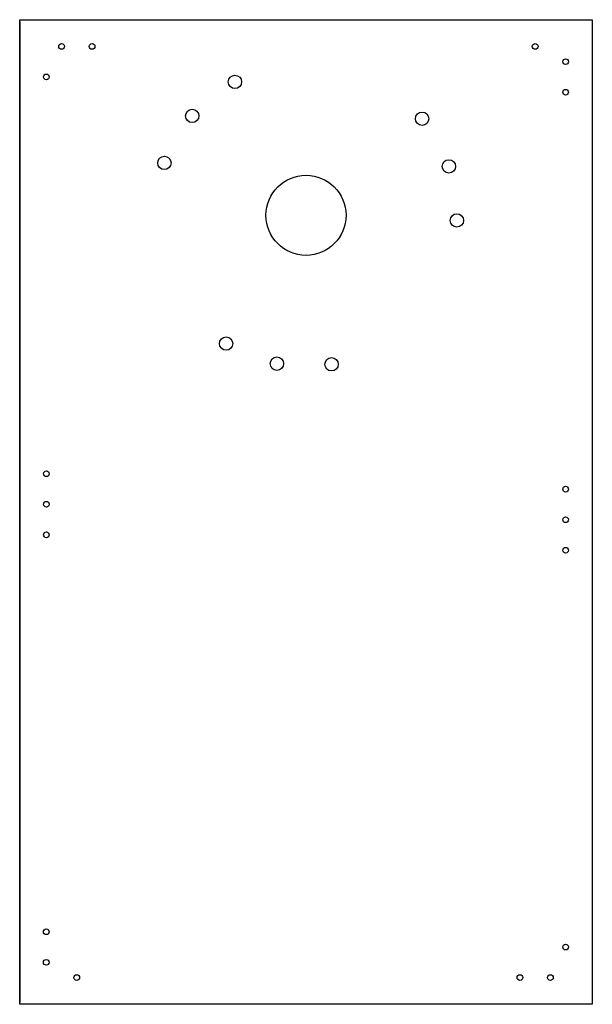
# Model space of a CAD drawing. Header units: millimetres. Extents: x -150 to 150, y -413 to 103.
import ezdxf

# ---------------------------------------------------------------- set-up
doc = ezdxf.new("R2010")
doc.units = ezdxf.units.MM
doc.layers.get('0').update_dxf_attribs({"linetype": 'CONTINUOUS'})

msp = doc.modelspace()

# ---------------------------------------------------------------- linework, layer by layer
msp.add_line((-150.22, 101.52), (-150.22, -412.48))
msp.add_lwpolyline([(150.22, -413.48), (-150.22, -413.48), (-150.22, 102.52), (150.22, 102.52)], close=True)
for centre, radius in [((-128.22, 88.52), 1.5), ((-112.22, 88.52), 1.5), ((120.22, 88.52), 1.5), ((136.22, 80.52), 1.5), ((-136.22, 72.52), 1.5), ((-37.27, 69.91), 3.5), ((136.22, 64.52), 1.5), ((-59.7, 52.08), 3.5), ((60.93, 50.64), 3.5), ((-74.32, 27.45), 3.5), ((74.95, 25.66), 3.5), ((0, 0), 21), ((79.18, -2.68), 3.5), ((-41.91, -67.23), 3.5), ((-15.26, -77.74), 3.5), ((13.39, -78.08), 3.5), ((-136.22, -135.44), 1.5), ((136.22, -143.52), 1.5), ((-136.22, -151.44), 1.5), ((136.22, -159.52), 1.5), ((-136.22, -167.44), 1.5), ((136.22, -175.52), 1.5), ((-136.28, -375.48), 1.5), ((136.22, -383.48), 1.5), ((-136.28, -391.48), 1.5), ((-120.28, -399.48), 1.5), ((112.22, -399.48), 1.5), ((128.22, -399.48), 1.5)]:
    msp.add_circle(centre, radius)

doc.saveas('drawing.dxf')
